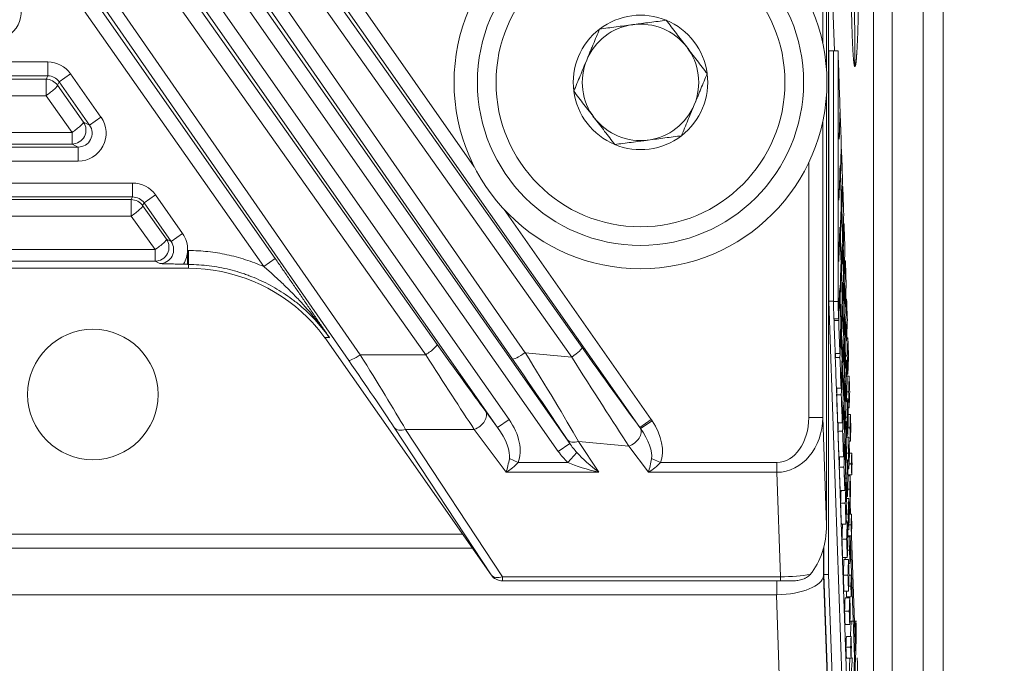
# Model space of a CAD drawing. Header units: millimetres. Extents: x 4 to 836, y 5 to 589.
# Tile 128 of 153: x 705 to 726, y 279 to 293. Entities that reach past the tile are written whole.
import ezdxf

# ---------------------------------------------------------------- set-up
doc = ezdxf.new("R2010")
doc.units = ezdxf.units.MM
doc.layers.add('1', color=7, linetype='Continuous', true_color=0xffffff)
doc.styles.add('ideas_simplex', font='simplex.shx')
doc.dimstyles.get("Standard").update_dxf_attribs({"dimtxt": 0.18, "dimasz": 0.18, "dimexe": 0.18, "dimexo": 0.0625, "dimgap": 0.09, "dimtad": 0, "dimtih": 1, "dimtoh": 1, "dimdec": 4, "dimzin": 0, "dimdsep": 46, "dimtxsty": 'Standard', "dimcen": 0.09, "dimadec": 0, "dimazin": 0, "dimtfac": 1, "dimtdec": 4, "dimtofl": 0, "dimtmove": 0, "dimatfit": 3, "dimfxl": 1, "dimtolj": 1, "dimtzin": 0, "dimarcsym": 0})

# ---------------------------------------------------------------- blocks, each defined once
blk = doc.blocks.new('_U3')
at = {"layer": '1', "color": 152, "lineweight": 13}
for p, q in [((707.442812, 308.75902), (787.573916, 308.75902)), ((726.830256, 256.097779), (787.573916, 256.097779))]:
    blk.add_line(p, q, dxfattribs=at)
at = {"layer": '1', "color": 27, "lineweight": 13}
blk.add_line((785.573916, 256.097779), (785.573916, 308.75902), dxfattribs=at)
at = {"layer": '1', "color": 87, "lineweight": 25}
for p, q in [((784.073916, 289.5309), (778.448916, 289.5309)), ((778.448916, 289.5309), (778.448916, 288.0309)), ((784.073916, 288.0309), (784.073916, 289.5309)), ((778.448916, 276.8259), (778.448916, 275.3259)), ((784.073916, 275.3259), (784.073916, 276.8259)), ((778.448916, 275.3259), (784.073916, 275.3259))]:
    blk.add_line(p, q, dxfattribs=at)
at = {"layer": '1', "color": 27, "lineweight": 18}
for points in [[(785.573916, 308.75902), (786.102897, 305.759022), (785.044935, 305.759018)], [(785.573916, 256.097779), (785.044935, 259.097777), (786.102897, 259.097781)]]:
    blk.add_solid(points, dxfattribs=at)
at = {"layer": '1', "color": 87, "linetype": 'Continuous', "lineweight": 25, "char_height": 3, "attachment_point": 7, "rotation": 90, "line_spacing_factor": 1.204819, "style": 'ideas_simplex'}
for s, insert in [('\\W1.2097;52,7', (776.607916, 276.7734)), ('\\W1.2097;2.07', (783.920416, 276.7734))]:
    blk.add_mtext(s, dxfattribs=dict(at, insert=insert))
blk = doc.blocks.new('_U7')
at = {"layer": '1', "color": 152, "lineweight": 13}
for p, q in [((727.832774, 357.09793), (811.109585, 357.09793)), ((708.853977, 241.643112), (811.109585, 241.643112))]:
    blk.add_line(p, q, dxfattribs=at)
at = {"layer": '1', "color": 27, "lineweight": 13}
blk.add_line((809.109585, 241.643112), (809.109585, 357.09793), dxfattribs=at)
at = {"layer": '1', "color": 87, "lineweight": 25}
for p, q in [((807.609585, 306.473021), (801.984585, 306.473021)), ((801.984585, 306.473021), (801.984585, 304.973021)), ((807.609585, 304.973021), (807.609585, 306.473021)), ((801.984585, 293.768021), (801.984585, 292.268021)), ((807.609585, 292.268021), (807.609585, 293.768021)), ((801.984585, 292.268021), (807.609585, 292.268021))]:
    blk.add_line(p, q, dxfattribs=at)
at = {"layer": '1', "color": 27, "lineweight": 18}
for points in [[(809.109585, 357.09793), (809.638566, 354.097932), (808.580604, 354.097928)], [(809.109585, 241.643112), (808.580604, 244.64311), (809.638566, 244.643114)]]:
    blk.add_solid(points, dxfattribs=at)
at = {"layer": '1', "color": 87, "linetype": 'Continuous', "lineweight": 25, "char_height": 3, "attachment_point": 7, "rotation": 90, "line_spacing_factor": 1.204819, "style": 'ideas_simplex'}
for s, insert in [('\\W1.1692;115,5', (800.143585, 292.230521)), ('\\W1.2097;4.55', (807.456085, 293.715521))]:
    blk.add_mtext(s, dxfattribs=dict(at, insert=insert))

msp = doc.modelspace()

# ---------------------------------------------------------------- linework, layer by layer
at = {"layer": '1', "color": 143, "linetype": 'Continuous', "lineweight": 13}
for p, q in [((724.168, 265.064), (724.168, 348.132)), ((724.601, 348.132), (724.601, 265.064))]:
    msp.add_line(p, q, dxfattribs=at)
at = {"layer": '1', "color": 252, "linetype": 'Continuous', "lineweight": 18}
for p, q in [((723.104, 347.847), (723.104, 268.213)), ((714.286, 281.898), (677.922, 281.898)), ((677.712, 281.598), (714.496, 281.598)), ((721.021, 280.598), (671.187, 280.598))]:
    msp.add_line(p, q, dxfattribs=at)
at = {"layer": '1', "color": 143, "linetype": 'Continuous', "lineweight": 18}
msp.add_line((723.504, 347.93), (723.504, 265.265), dxfattribs=at)
at = {"layer": '1', "color": 27, "linetype": 'Continuous', "lineweight": 18}
for p, q in [((722.095, 291.87), (722.095, 343.326)), ((722.095, 282.095), (722.095, 291.327)), ((708.387, 287.698), (708.387, 287.988)), ((708.407, 287.607), (683.801, 287.607)), ((708.387, 287.698), (708.301, 287.698)), ((708.387, 287.688), (708.387, 287.698)), ((714.897, 281.026), (711.331, 286.119)), ((715.146, 280.898), (715.143, 280.898)), ((721.109, 280.898), (715.146, 280.898)), ((721.346, 280.898), (721.109, 280.898))]:
    msp.add_line(p, q, dxfattribs=at)
at = {"layer": '1', "color": 27, "linetype": 'Continuous', "lineweight": 13}
for p, q in [((715.358, 285.659), (705.131, 300.422)), ((705.401, 300.559), (715.629, 285.796)), ((705.029, 300.351), (716.585, 283.847)), ((716.339, 283.675), (704.783, 300.179)), ((707.444, 299.917), (714.537, 289.787)), ((707.104, 299.679), (716.849, 285.908)), ((718.089, 284.191), (707.198, 299.745)), ((704.711, 299.461), (715.283, 284.363)), ((716.629, 285.702), (706.883, 299.472)), ((704.368, 299.221), (713.743, 285.974)), ((715.038, 284.191), (704.466, 299.289)), ((713.497, 285.75), (704.122, 298.996)), ((703.523, 298.116), (712.088, 285.75)), ((711.843, 285.63), (703.277, 297.996)), ((710.02, 287.644), (702.972, 297.71)), ((703.218, 297.882), (710.266, 287.816)), ((722.014, 294.755), (722.014, 292.441)), ((686.822, 292.038), (705.386, 292.038)), ((705.386, 291.738), (705.386, 292.038)), ((705.877, 291.782), (705.631, 291.61)), ((705.877, 291.782), (706.528, 290.852)), ((705.386, 291.738), (686.822, 291.738)), ((686.86, 291.665), (705.348, 291.665)), ((705.348, 291.665), (705.386, 291.738)), ((705.348, 291.313), (705.348, 291.665)), ((705.631, 291.61), (705.594, 291.537)), ((706.283, 290.68), (705.631, 291.61)), ((705.594, 291.537), (706.153, 290.747)), ((705.348, 291.313), (686.86, 291.313)), ((705.907, 290.523), (705.348, 291.313)), ((706.153, 290.747), (706.283, 290.68)), ((706.528, 290.852), (706.283, 290.68)), ((722.014, 290.755), (722.014, 284.406)), ((686.301, 290.523), (705.907, 290.523)), ((705.907, 290.275), (705.907, 290.523)), ((686.171, 290.208), (706.037, 290.208)), ((705.907, 290.275), (686.301, 290.275)), ((706.037, 290.208), (705.907, 290.275)), ((706.037, 289.908), (706.037, 290.208)), ((706.037, 289.908), (686.171, 289.908)), ((721.714, 284.406), (721.714, 289.876)), ((685.002, 289.438), (707.206, 289.438)), ((707.206, 289.438), (707.206, 289.138)), ((707.206, 289.138), (685.002, 289.138)), ((685.031, 289.081), (707.177, 289.081)), ((707.177, 289.081), (707.206, 289.138)), ((707.177, 288.729), (707.177, 289.081)), ((707.697, 289.182), (707.452, 289.01)), ((707.697, 289.182), (708.279, 288.352)), ((707.452, 289.01), (707.422, 288.953)), ((707.422, 288.953), (707.933, 288.232)), ((708.033, 288.18), (707.452, 289.01)), ((715.182, 288.866), (718.335, 284.363)), ((707.177, 288.729), (685.031, 288.729)), ((707.688, 288.008), (707.177, 288.729)), ((707.933, 288.232), (708.033, 288.18)), ((708.279, 288.352), (708.033, 288.18)), ((684.52, 288.008), (707.688, 288.008)), ((707.688, 287.76), (707.688, 288.008)), ((708.387, 287.988), (708.407, 287.988)), ((708.407, 287.688), (708.407, 287.988)), ((707.688, 287.76), (684.52, 287.76)), ((707.788, 287.708), (707.688, 287.76)), ((710.02, 287.644), (710.266, 287.816)), ((708.407, 287.688), (708.387, 287.688)), ((708.407, 287.607), (708.407, 287.688)), ((712.088, 285.75), (713.497, 285.75)), ((715.629, 285.796), (716.629, 285.702)), ((714.783, 284.534), (715.038, 284.191)), ((715.283, 284.363), (715.038, 284.191)), ((718.335, 284.363), (718.089, 284.191)), ((722.014, 284.406), (721.714, 284.406)), ((722.014, 284.406), (722.095, 282.095)), ((714.9, 281.026), (712.819, 284.19)), ((718.356, 284.333), (718.106, 284.167)), ((713.065, 284.15), (715.146, 280.986)), ((714.538, 284.15), (713.065, 284.15)), ((715.222, 283.228), (714.538, 284.15)), ((716.339, 283.675), (716.585, 283.847)), ((716.585, 283.847), (716.529, 283.932)), ((716.775, 283.892), (717.211, 283.228)), ((717.857, 283.79), (716.775, 283.892)), ((718.274, 283.228), (717.857, 283.79)), ((715.478, 283.44), (715.291, 283.521)), ((716.546, 283.44), (716.738, 283.654)), ((718.53, 283.44), (718.343, 283.521)), ((715.478, 283.44), (716.546, 283.44)), ((718.53, 283.44), (721.031, 283.44)), ((721.031, 283.228), (721.031, 283.44)), ((717.211, 283.228), (715.222, 283.228)), ((721.031, 283.228), (718.274, 283.228)), ((721.109, 280.986), (721.031, 283.228)), ((714.897, 281.026), (714.9, 281.026)), ((715.146, 280.898), (715.146, 280.986)), ((715.146, 280.986), (721.109, 280.986)), ((721.109, 280.986), (721.109, 280.898))]:
    msp.add_line(p, q, dxfattribs=at)
at = {"layer": '1', "color": 18, "linetype": 'Continuous', "lineweight": 18}
for p, q in [((722.139, 295.849), (722.139, 281.032)), ((722.264, 292.277), (722.139, 295.849)), ((722.583, 283.154), (722.582, 283.176)), ((722.611, 282.329), (722.602, 282.584)), ((722.707, 279.589), (722.628, 281.864)), ((722.04, 281.634), (722.04, 281.032)), ((722.04, 281.032), (722.139, 281.032)), ((722.04, 281.032), (722.58, 265.532)), ((722.139, 281.032), (722.68, 265.532))]:
    msp.add_line(p, q, dxfattribs=at)
at = {"layer": '1', "color": 7, "linetype": 'Continuous', "lineweight": 18}
for p, q in [((722.242, 292.278), (722.142, 292.278)), ((722.142, 292.278), (722.142, 286.904)), ((722.242, 292.271), (722.242, 292.278)), ((722.242, 292.278), (722.242, 286.904)), ((722.142, 286.904), (722.747, 269.578)), ((722.242, 286.904), (722.142, 286.904)), ((722.242, 286.904), (722.242, 286.897)), ((722.255, 286.524), (722.256, 286.492)), ((722.281, 285.779), (722.284, 285.693)), ((722.307, 285.034), (722.847, 269.578)), ((722.56, 283.154), (722.56, 283.176)), ((722.589, 282.329), (722.58, 282.584)), ((722.696, 279.27), (722.605, 281.864))]:
    msp.add_line(p, q, dxfattribs=at)
at = {"layer": '1', "color": 163, "linetype": 'Continuous', "lineweight": 18}
for p, q in [((722.342, 292.277), (722.242, 292.277)), ((722.388, 290.959), (722.386, 290.959)), ((722.416, 290.161), (722.41, 290.161)), ((722.388, 289.76), (722.385, 289.76)), ((722.392, 289.65), (722.391, 289.65)), ((722.396, 289.588), (722.394, 289.588)), ((722.444, 289.363), (722.434, 289.363)), ((722.415, 288.935), (722.408, 288.935)), ((722.419, 288.93), (722.415, 288.93)), ((722.425, 288.816), (722.419, 288.816)), ((722.383, 288.449), (722.381, 288.449)), ((722.472, 288.565), (722.458, 288.565)), ((722.388, 288.338), (722.387, 288.338)), ((722.392, 288.277), (722.389, 288.277)), ((722.446, 288.211), (722.435, 288.211)), ((722.442, 288.109), (722.432, 288.109)), ((722.454, 288.043), (722.444, 288.043)), ((722.5, 287.767), (722.483, 287.767)), ((722.41, 287.623), (722.404, 287.623)), ((722.415, 287.619), (722.41, 287.619)), ((722.42, 287.504), (722.414, 287.504)), ((722.473, 287.492), (722.462, 287.492)), ((722.379, 287.137), (722.376, 287.137)), ((722.469, 287.283), (722.455, 287.283)), ((722.483, 287.271), (722.469, 287.271)), ((722.383, 287.026), (722.383, 287.026)), ((722.387, 286.965), (722.385, 286.965)), ((722.442, 286.899), (722.431, 286.899)), ((722.527, 286.944), (722.506, 286.944)), ((722.342, 286.891), (722.242, 286.891)), ((722.437, 286.797), (722.427, 286.797)), ((722.449, 286.732), (722.439, 286.732)), ((722.5, 286.773), (722.486, 286.773)), ((722.355, 286.524), (722.255, 286.524)), ((722.356, 286.49), (722.256, 286.49)), ((722.511, 286.498), (722.48, 286.498)), ((722.406, 286.311), (722.4, 286.311)), ((722.41, 286.307), (722.406, 286.307)), ((722.495, 286.458), (722.478, 286.458)), ((722.416, 286.192), (722.41, 286.192)), ((722.469, 286.18), (722.458, 286.18)), ((722.554, 286.118), (722.529, 286.118)), ((722.464, 285.971), (722.45, 285.971)), ((722.478, 285.959), (722.464, 285.959)), ((722.527, 286.053), (722.51, 286.053)), ((722.381, 285.779), (722.281, 285.779)), ((722.384, 285.692), (722.284, 285.692)), ((722.522, 285.632), (722.501, 285.632)), ((722.54, 285.726), (722.505, 285.726)), ((722.433, 285.485), (722.423, 285.485)), ((722.437, 285.587), (722.426, 285.587)), ((722.445, 285.42), (722.435, 285.42)), ((722.495, 285.461), (722.482, 285.461)), ((722.554, 285.334), (722.533, 285.334)), ((722.581, 285.292), (722.534, 285.292)), ((722.407, 285.034), (722.307, 285.034)), ((722.491, 285.146), (722.474, 285.146)), ((722.507, 285.187), (722.475, 285.187)), ((722.412, 284.894), (722.312, 284.894)), ((722.464, 284.868), (722.453, 284.868)), ((722.549, 284.806), (722.525, 284.806)), ((722.569, 284.953), (722.53, 284.953)), ((722.46, 284.66), (722.446, 284.66)), ((722.474, 284.647), (722.46, 284.647)), ((722.522, 284.741), (722.505, 284.741)), ((722.581, 284.615), (722.556, 284.615)), ((722.536, 284.414), (722.5, 284.414)), ((722.608, 284.466), (722.561, 284.466)), ((722.433, 284.29), (722.333, 284.29)), ((722.518, 284.32), (722.497, 284.32)), ((722.598, 284.181), (722.555, 284.181)), ((722.44, 284.108), (722.34, 284.108)), ((722.491, 284.149), (722.477, 284.149)), ((722.549, 284.022), (722.528, 284.022)), ((722.576, 283.98), (722.53, 283.98)), ((722.487, 283.834), (722.469, 283.834)), ((722.502, 283.875), (722.471, 283.875)), ((722.608, 283.895), (722.579, 283.895)), ((722.46, 283.557), (722.36, 283.557)), ((722.565, 283.642), (722.525, 283.642)), ((722.635, 283.64), (722.588, 283.64)), ((722.469, 283.335), (722.369, 283.335)), ((722.518, 283.43), (722.501, 283.43)), ((722.545, 283.494), (722.52, 283.494)), ((722.627, 283.408), (722.58, 283.408)), ((722.531, 283.102), (722.496, 283.102)), ((722.576, 283.303), (722.552, 283.303)), ((722.635, 283.176), (722.556, 283.176)), ((722.603, 283.154), (722.557, 283.154)), ((722.513, 283.008), (722.493, 283.008)), ((722.487, 282.837), (722.387, 282.837)), ((722.545, 282.71), (722.524, 282.71)), ((722.593, 282.869), (722.55, 282.869)), ((722.498, 282.563), (722.398, 282.563)), ((722.572, 282.668), (722.525, 282.668)), ((722.603, 282.584), (722.575, 282.584)), ((722.56, 282.33), (722.521, 282.33)), ((722.63, 282.329), (722.584, 282.329)), ((722.513, 282.118), (722.414, 282.118)), ((722.54, 282.183), (722.516, 282.183)), ((722.622, 282.097), (722.576, 282.097)), ((722.572, 281.991), (722.547, 281.991)), ((722.63, 281.864), (722.552, 281.864)), ((722.599, 281.843), (722.552, 281.843)), ((722.527, 281.791), (722.427, 281.791)), ((722.589, 281.557), (722.546, 281.557)), ((722.54, 281.399), (722.441, 281.399)), ((722.567, 281.357), (722.467, 281.357)), ((722.599, 281.272), (722.57, 281.272)), ((722.556, 281.018), (722.456, 281.018)), ((722.626, 281.017), (722.579, 281.017)), ((722.618, 280.785), (722.571, 280.785)), ((722.567, 280.679), (722.467, 280.679)), ((722.594, 280.531), (722.494, 280.531)), ((722.626, 280.553), (722.526, 280.553)), ((722.584, 280.246), (722.484, 280.246)), ((722.594, 279.96), (722.494, 279.96)), ((722.621, 279.705), (722.521, 279.705)), ((722.613, 279.473), (722.513, 279.473)), ((722.621, 279.241), (722.521, 279.241))]:
    msp.add_line(p, q, dxfattribs=at)
at = {"layer": '1', "color": 252, "linetype": 'Continuous', "lineweight": 13}
for p, q in [((722.031, 281.6), (722.031, 281.012)), ((722.031, 281.012), (722.571, 265.526)), ((721.031, 280.598), (721.031, 280.898)), ((721.572, 264.819), (721.021, 280.598))]:
    msp.add_line(p, q, dxfattribs=at)
at = {"layer": '1', "color": 5, "linetype": 'Continuous', "lineweight": 18}
msp.add_line((722.737, 280.031), (722.612, 280.031), dxfattribs=at)
at = {"layer": '1', "color": 9, "linetype": 'Continuous', "lineweight": 18}
for radius in [4, 3.5]:
    msp.add_circle((718.104, 291.598), radius, dxfattribs=at)
at = {"layer": '1', "color": 9, "linetype": 'Continuous', "lineweight": 13}
msp.add_circle((718.104, 291.598), 3.1, dxfattribs=at)
at = {"layer": '1', "color": 252, "linetype": 'Continuous', "lineweight": 13}
msp.add_circle((706.354, 284.898), 1.4, dxfattribs=at)
at = {"layer": '1', "color": 9, "linetype": 'Continuous', "lineweight": 18}
for radius, start, end in [(1.443, 67.4773, 127.4773), (1.25, 97.4773, 157.4773), (1.25, 37.4773, 97.4773), (1.443, 7.4773, 67.4773), (1.443, 127.4773, 187.4773), (1.25, 337.4773, 37.4773), (1.25, 157.4773, 217.4773), (1.443, 307.4773, 7.4773), (1.443, 187.4773, 247.4773), (1.25, 277.4773, 337.4773), (1.25, 217.4773, 277.4773), (1.443, 247.4773, 307.4773)]:
    msp.add_arc((718.104, 291.598), radius, start, end, dxfattribs=at)
at = {"layer": '1', "color": 27, "linetype": 'Continuous', "lineweight": 13}
for centre, major_axis, ratio, start_param, end_param in [((704.215, 293.109), (0.534, -0.278), 0.997152, 5.193523, 7.372847), ((705.385, 291.437), (0.277, 0.533), 0.999226, 5.803537, 6.762834), ((705.348, 291.366), (-0.266, 0.139), 0.999226, 4.232741, 5.192037), ((705.385, 291.437), (-0.139, -0.267), 0.997682, 2.661944, 3.621241), ((705.348, 291.366), (0.245, 0.173), 0.14246, 4.611906, 6.247919), ((705.907, 290.575), (0.139, 0.266), 0.997152, 3.622727, 5.802051), ((705.907, 290.575), (0.245, 0.173), 0.14246, 4.611906, 6.247919), ((706.036, 290.509), (0.534, -0.278), 0.997152, 5.193523, 7.372847), ((706.036, 290.509), (-0.268, 0.14), 0.991514, 2.051931, 4.231255), ((707.206, 288.837), (0.277, 0.533), 0.999226, 5.803537, 6.762834), ((707.177, 288.781), (-0.266, 0.139), 0.999226, 4.232741, 5.192037), ((707.206, 288.837), (-0.139, -0.267), 0.997682, 2.661944, 3.621241), ((707.177, 288.781), (0.245, 0.173), 0.14246, 4.611906, 6.247919), ((707.688, 288.06), (0.139, 0.266), 0.997152, 3.622727, 5.802051), ((707.688, 288.06), (0.245, 0.173), 0.14246, 4.611906, 6.247919), ((707.786, 288.009), (-0.268, 0.14), 0.991514, 2.051931, 4.231255), ((707.786, 288.009), (0.534, -0.278), 0.997152, 0.446228, 1.089662), ((707.786, 288.009), (0.534, -0.278), 0.997152, 6.220452, 6.729413), ((713.497, 285.802), (-0.245, -0.173), 0.14246, 1.470313, 3.106326), ((713.528, 286.443), (-1.892, 2.699), 0.028594, 1.725286, 2.336151), ((716.604, 285.736), (-0.245, -0.173), 0.14241, 1.570978, 3.106326), ((716.753, 286.21), (-2.045, 2.904), 0.026719, 1.656038, 2.320352), ((712.088, 285.802), (-0.247, -0.171), 0.14345, 0.035272, 1.471755), ((711.647, 286.271), (-1.892, 3), 0.027453, 3.909674, 4.520539), ((713.282, 286.271), (-1.892, 3), 0.027453, 1.728012, 2.338877), ((715.604, 285.831), (-0.247, -0.171), 0.142401, 0.035266, 1.572409), ((715.017, 285.984), (-2.026, 2.902), 0.026683, 3.908775, 4.581668), ((715.263, 286.156), (-1.998, 3.201), 0.031993, 3.906976, 4.579869), ((716.507, 286.038), (-2.016, 3.203), 0.020276, 1.663291, 2.336184), ((711.401, 286.099), (-1.892, 2.699), 0.028594, 3.906947, 4.517813), ((714.538, 284.362), (-0.241, -0.179), 0.626002, 1.135524, 3.096824), ((714.776, 284.04), (0.572, -0.769), 0.626002, 0.350125, 1.526028), ((721.014, 284.43), (-0.042, 1.202), 0.831726, 3.116912, 4.663029), ((721.014, 284.43), (0.035, -0.99), 0.706891, 6.258505, 7.804621), ((713.065, 284.362), (-0.251, -0.165), 0.641183, 0.045494, 1.171786), ((714.776, 284.04), (-0.46, 0.619), 0.389276, 3.491718, 4.667621), ((717.857, 284.002), (-0.241, -0.179), 0.626002, 1.135524, 3.058909), ((717.828, 284.04), (-0.46, 0.619), 0.389276, 3.491718, 4.629705), ((717.828, 284.04), (-0.572, 0.769), 0.626002, 3.491718, 4.629705), ((716.775, 284.104), (-0.251, -0.165), 0.641183, 0.045494, 1.171786), ((716.817, 284.04), (-0.408, 0.621), 0.403543, 1.61629, 1.957184), ((715.222, 283.44), (-0.083, -0.388), 0.13042, 1.021143, 1.806541), ((716.817, 284.04), (0.514, -0.782), 0.641183, 4.757883, 5.098777), ((717.211, 283.44), (-0.66, 0.541), 0.194741, 0.943534, 1.728932), ((718.274, 283.44), (-0.083, -0.388), 0.13042, 1.021143, 1.806541), ((715.222, 283.44), (-0.346, -0.265), 0.403982, 1.270635, 2.056033), ((717.211, 283.44), (-0.939, 0.223), 0.214071, 0.836079, 1.621477), ((718.274, 283.44), (-0.346, -0.265), 0.403982, 1.270635, 2.056033), ((715.146, 281.198), (-0.251, -0.165), 0.641183, 0.045494, 1.171786), ((721.127, 281.198), (-1, -0.009), 0.211935, 1.551541, 2.238962)]:
    msp.add_ellipse(centre, major_axis=major_axis, ratio=ratio, start_param=start_param, end_param=end_param, dxfattribs=at)
at = {"layer": '1', "color": 27, "linetype": 'Continuous', "lineweight": 18}
for centre, major_axis, ratio, start_param, end_param in [((721.094, 282.13), (0.049, -1.414), 0.706891, 0.662741, 1.521436), ((715.143, 281.198), (-0.3, 0), 0.999093, 0.610439, 1.570796), ((715.146, 281.198), (0, 0.3), 0.999093, 2.181235, 3.141593)]:
    msp.add_ellipse(centre, major_axis=major_axis, ratio=ratio, start_param=start_param, end_param=end_param, dxfattribs=at)
at = {"layer": '1', "color": 252, "linetype": 'Continuous', "lineweight": 18}
for centre, major_axis, ratio, start_param, end_param in [((721.031, 281.012), (-1, -0.017), 0.414035, 1.563569, 3.099459), ((720.996, 282.012), (0.049, -1.414), 0.706891, 6.258505, 6.268732)]:
    msp.add_ellipse(centre, major_axis=major_axis, ratio=ratio, start_param=start_param, end_param=end_param, dxfattribs=at)
at = {"layer": '1', "color": 7, "linetype": 'Continuous', "lineweight": 18}
for points, degree, knots in [([(722.7, 291.938), (722.7, 291.939), (722.699, 291.94), (722.696, 291.945), (722.691, 291.961), (722.681, 292.026), (722.669, 292.145), (722.659, 292.315), (722.651, 292.484), (722.645, 292.641), (722.64, 292.799), (722.635, 292.96), (722.63, 293.197), (722.626, 293.405), (722.624, 293.629), (722.621, 293.838), (722.62, 294.032), (722.62, 294.217), (722.62, 294.252), (722.62, 294.27), (722.621, 294.27), (722.622, 294.269), (722.624, 294.268), (722.625, 294.267), (722.626, 294.267)], 5, [0, 0, 0, 0, 0, 0, 0.052025, 0.10405, 0.156075, 0.2081, 0.260125, 0.31215, 0.364176, 0.416201, 0.468226, 0.520251, 0.572276, 0.624301, 0.676326, 0.728351, 0.780376, 0.832401, 0.884426, 0.936451, 0.988476, 1, 1, 1, 1, 1, 1]), ([(722.628, 294.265), (722.629, 294.264), (722.631, 294.261), (722.637, 294.254), (722.649, 294.234), (722.664, 294.171), (722.677, 294.077), (722.684, 294.002), (722.688, 293.899), (722.689, 293.851), (722.693, 293.71), (722.696, 293.435), (722.699, 292.997), (722.7, 292.573), (722.701, 292.243), (722.701, 292.036), (722.701, 291.991), (722.701, 291.957), (722.701, 291.937), (722.701, 291.937), (722.701, 291.937), (722.701, 291.937), (722.701, 291.937), (722.7, 291.937), (722.7, 291.938)], 5, [0, 0, 0, 0, 0, 0, 0.025643, 0.076925, 0.128207, 0.179489, 0.230771, 0.282053, 0.333335, 0.384617, 0.435899, 0.487181, 0.538463, 0.589744, 0.641026, 0.692308, 0.74359, 0.794872, 0.846154, 0.897436, 0.948718, 1, 1, 1, 1, 1, 1]), ([(722.79, 294.266), (722.79, 294.265), (722.79, 294.261), (722.79, 294.25), (722.79, 294.224), (722.79, 294.187), (722.789, 293.987), (722.787, 293.715), (722.783, 293.409), (722.778, 293.118), (722.773, 292.889), (722.767, 292.689), (722.76, 292.507), (722.752, 292.339), (722.74, 292.142), (722.73, 292.03), (722.722, 291.977), (722.716, 291.953), (722.713, 291.945), (722.712, 291.941), (722.711, 291.94), (722.71, 291.939), (722.71, 291.939)], 6, [0, 0, 0, 0, 0, 0, 0, 0.060444, 0.120888, 0.181332, 0.241776, 0.30222, 0.362665, 0.423109, 0.483553, 0.543997, 0.604441, 0.664885, 0.725329, 0.785773, 0.846217, 0.906661, 0.967105, 1, 1, 1, 1, 1, 1, 1])]:
    msp.add_open_spline(points, degree=degree, knots=knots, dxfattribs=at)
at = {"layer": '1', "color": 9, "linetype": 'Continuous', "lineweight": 18}
for points, knots in [([(717.226, 292.743), (717.343, 292.759), (717.46, 292.774), (717.639, 292.798), (717.698, 292.805), (717.819, 292.821), (717.879, 292.829), (717.97, 292.841), (718.001, 292.845), (718.062, 292.853), (718.092, 292.857), (718.183, 292.869), (718.243, 292.877), (718.422, 292.9), (718.54, 292.916), (718.657, 292.931)], [0, 0, 0, 0, 0.25, 0.25, 0.375, 0.375, 0.5, 0.5, 0.5625, 0.5625, 0.625, 0.625, 0.75, 0.75, 1, 1, 1, 1]), ([(718.657, 292.931), (718.729, 292.838), (718.801, 292.743), (718.91, 292.601), (718.947, 292.553), (719.021, 292.457), (719.058, 292.408), (719.114, 292.335), (719.133, 292.311), (719.17, 292.262), (719.189, 292.238), (719.244, 292.165), (719.281, 292.117), (719.391, 291.974), (719.463, 291.879), (719.535, 291.786)], [0, 0, 0, 0, 0.25, 0.25, 0.375, 0.375, 0.5, 0.5, 0.5625, 0.5625, 0.625, 0.625, 0.75, 0.75, 1, 1, 1, 1]), ([(716.673, 291.41), (716.695, 291.464), (716.718, 291.519), (716.764, 291.63), (716.787, 291.685), (716.833, 291.797), (716.856, 291.852), (716.903, 291.964), (716.926, 292.021), (716.973, 292.133), (716.996, 292.19), (717.031, 292.275), (717.043, 292.303), (717.067, 292.359), (717.078, 292.387), (717.136, 292.526), (717.181, 292.636), (717.226, 292.743)], [0, 0, 0, 0, 0.125, 0.125, 0.25, 0.25, 0.375, 0.375, 0.5, 0.5, 0.625, 0.625, 0.6875, 0.6875, 0.75, 0.75, 1, 1, 1, 1]), ([(718.982, 290.452), (719.005, 290.507), (719.027, 290.561), (719.073, 290.672), (719.096, 290.728), (719.142, 290.839), (719.166, 290.895), (719.212, 291.007), (719.235, 291.063), (719.282, 291.176), (719.306, 291.232), (719.341, 291.317), (719.353, 291.345), (719.376, 291.402), (719.387, 291.43), (719.445, 291.569), (719.49, 291.678), (719.535, 291.786)], [0, 0, 0, 0, 0.125, 0.125, 0.25, 0.25, 0.375, 0.375, 0.5, 0.5, 0.625, 0.625, 0.6875, 0.6875, 0.75, 0.75, 1, 1, 1, 1]), ([(717.551, 290.265), (717.479, 290.358), (717.407, 290.452), (717.298, 290.595), (717.261, 290.643), (717.187, 290.739), (717.15, 290.788), (717.094, 290.861), (717.075, 290.885), (717.038, 290.934), (717.019, 290.958), (716.964, 291.031), (716.927, 291.079), (716.817, 291.222), (716.745, 291.316), (716.673, 291.41)], [0, 0, 0, 0, 0.25, 0.25, 0.375, 0.375, 0.5, 0.5, 0.5625, 0.5625, 0.625, 0.625, 0.75, 0.75, 1, 1, 1, 1]), ([(718.982, 290.452), (718.865, 290.437), (718.748, 290.422), (718.569, 290.398), (718.51, 290.39), (718.389, 290.375), (718.329, 290.367), (718.238, 290.355), (718.207, 290.351), (718.146, 290.343), (718.116, 290.339), (718.025, 290.327), (717.965, 290.319), (717.786, 290.295), (717.668, 290.28), (717.551, 290.265)], [0, 0, 0, 0, 0.25, 0.25, 0.375, 0.375, 0.5, 0.5, 0.5625, 0.5625, 0.625, 0.625, 0.75, 0.75, 1, 1, 1, 1])]:
    msp.add_open_spline(points, degree=3, knots=knots, dxfattribs=at)
at = {"layer": '1', "color": 163, "linetype": 'Continuous', "lineweight": 18}
for points in [[(722.242, 292.277), (722.242, 290.482), (722.242, 288.687), (722.242, 286.891)], [(722.387, 290.994), (722.372, 291.422), (722.357, 291.85), (722.342, 292.277)], [(722.342, 292.277), (722.342, 290.482), (722.342, 288.687), (722.342, 286.891)], [(722.367, 290.413), (722.373, 290.607), (722.38, 290.801), (722.387, 290.994)], [(722.388, 290.959), (722.381, 290.766), (722.375, 290.572), (722.368, 290.379)], [(722.413, 290.249), (722.405, 290.486), (722.396, 290.723), (722.388, 290.959)], [(722.368, 290.379), (722.367, 290.39), (722.367, 290.402), (722.367, 290.413)], [(722.392, 289.65), (722.399, 289.849), (722.406, 290.049), (722.413, 290.249)], [(722.416, 290.161), (722.409, 289.97), (722.403, 289.779), (722.396, 289.588)], [(722.439, 289.504), (722.431, 289.723), (722.424, 289.942), (722.416, 290.161)], [(722.362, 289.102), (722.37, 289.336), (722.379, 289.57), (722.387, 289.804)], [(722.388, 289.76), (722.38, 289.529), (722.371, 289.298), (722.363, 289.067)], [(722.387, 289.804), (722.389, 289.752), (722.39, 289.701), (722.392, 289.65)], [(722.412, 289.049), (722.404, 289.286), (722.396, 289.523), (722.388, 289.76)], [(722.396, 289.588), (722.404, 289.369), (722.411, 289.15), (722.419, 288.93)], [(722.444, 289.363), (722.438, 289.181), (722.431, 288.998), (722.425, 288.816)], [(722.465, 288.759), (722.458, 288.961), (722.451, 289.162), (722.444, 289.363)], [(722.363, 289.067), (722.363, 289.079), (722.363, 289.09), (722.362, 289.102)], [(722.388, 288.338), (722.396, 288.575), (722.404, 288.812), (722.412, 289.049)], [(722.415, 288.935), (722.407, 288.715), (722.399, 288.496), (722.392, 288.277)], [(722.438, 288.277), (722.43, 288.496), (722.422, 288.715), (722.415, 288.935)], [(722.446, 288.211), (722.452, 288.394), (722.459, 288.576), (722.465, 288.759)], [(722.358, 287.79), (722.366, 288.024), (722.374, 288.258), (722.382, 288.492)], [(722.383, 288.449), (722.375, 288.218), (722.367, 287.986), (722.359, 287.755)], [(722.382, 288.492), (722.384, 288.441), (722.386, 288.389), (722.388, 288.338)], [(722.408, 287.737), (722.4, 287.974), (722.391, 288.212), (722.383, 288.449)], [(722.472, 288.565), (722.466, 288.391), (722.46, 288.217), (722.454, 288.043)], [(722.491, 288.014), (722.485, 288.198), (722.478, 288.381), (722.472, 288.565)], [(722.392, 288.277), (722.399, 288.057), (722.407, 287.838), (722.415, 287.619)], [(722.415, 287.619), (722.422, 287.838), (722.43, 288.057), (722.438, 288.277)], [(722.463, 287.504), (722.456, 287.706), (722.449, 287.907), (722.442, 288.109)], [(722.454, 288.043), (722.46, 287.86), (722.467, 287.676), (722.473, 287.492)], [(722.473, 287.492), (722.479, 287.666), (722.485, 287.84), (722.491, 288.014)], [(722.359, 287.755), (722.359, 287.767), (722.358, 287.778), (722.358, 287.79)], [(722.5, 287.767), (722.494, 287.602), (722.488, 287.436), (722.483, 287.271)], [(722.517, 287.269), (722.511, 287.435), (722.506, 287.601), (722.5, 287.767)], [(722.383, 287.026), (722.391, 287.263), (722.4, 287.5), (722.408, 287.737)], [(722.41, 287.623), (722.402, 287.404), (722.395, 287.184), (722.387, 286.965)], [(722.433, 286.965), (722.425, 287.184), (722.418, 287.404), (722.41, 287.623)], [(722.442, 286.899), (722.449, 287.101), (722.456, 287.302), (722.463, 287.504)], [(722.355, 286.524), (722.363, 286.743), (722.37, 286.962), (722.378, 287.18)], [(722.379, 287.137), (722.371, 286.921), (722.364, 286.706), (722.356, 286.49)], [(722.378, 287.18), (722.38, 287.129), (722.381, 287.077), (722.383, 287.026)], [(722.404, 286.426), (722.395, 286.663), (722.387, 286.9), (722.379, 287.137)], [(722.469, 287.283), (722.462, 287.099), (722.456, 286.916), (722.449, 286.732)], [(722.488, 286.732), (722.481, 286.916), (722.475, 287.099), (722.469, 287.283)], [(722.483, 287.271), (722.488, 287.105), (722.494, 286.939), (722.5, 286.773)], [(722.5, 286.773), (722.506, 286.938), (722.511, 287.104), (722.517, 287.269)], [(722.387, 286.965), (722.395, 286.745), (722.402, 286.526), (722.41, 286.307)], [(722.41, 286.307), (722.418, 286.526), (722.425, 286.745), (722.433, 286.965)], [(722.527, 286.944), (722.522, 286.795), (722.517, 286.647), (722.511, 286.498)], [(722.542, 286.498), (722.537, 286.647), (722.532, 286.795), (722.527, 286.944)], [(722.242, 286.891), (722.246, 286.769), (722.251, 286.647), (722.255, 286.524)], [(722.342, 286.891), (722.346, 286.769), (722.351, 286.647), (722.355, 286.524)], [(722.437, 286.797), (722.43, 286.596), (722.423, 286.394), (722.416, 286.192)], [(722.458, 286.192), (722.451, 286.394), (722.444, 286.596), (722.437, 286.797)], [(722.449, 286.732), (722.456, 286.548), (722.462, 286.364), (722.469, 286.18)], [(722.469, 286.18), (722.475, 286.364), (722.481, 286.548), (722.488, 286.732)], [(722.257, 286.524), (722.257, 286.513), (722.257, 286.501), (722.256, 286.49)], [(722.256, 286.49), (722.264, 286.253), (722.273, 286.016), (722.281, 285.779)], [(722.356, 286.49), (722.364, 286.253), (722.373, 286.016), (722.381, 285.779)], [(722.511, 286.498), (722.517, 286.35), (722.522, 286.202), (722.527, 286.053)], [(722.527, 286.053), (722.532, 286.202), (722.537, 286.35), (722.542, 286.498)], [(722.381, 285.779), (722.388, 285.995), (722.396, 286.21), (722.404, 286.426)], [(722.406, 286.311), (722.398, 286.105), (722.391, 285.898), (722.384, 285.692)], [(722.429, 285.653), (722.421, 285.873), (722.413, 286.092), (722.406, 286.311)], [(722.495, 286.458), (722.49, 286.291), (722.484, 286.125), (722.478, 285.959)], [(722.513, 285.959), (722.507, 286.125), (722.501, 286.291), (722.495, 286.458)], [(722.416, 286.192), (722.423, 285.991), (722.43, 285.789), (722.437, 285.587)], [(722.437, 285.587), (722.444, 285.789), (722.451, 285.991), (722.458, 286.192)], [(722.554, 286.118), (722.549, 285.987), (722.545, 285.856), (722.54, 285.726)], [(722.568, 285.726), (722.563, 285.856), (722.558, 285.987), (722.554, 286.118)], [(722.464, 285.971), (722.458, 285.788), (722.451, 285.604), (722.445, 285.42)], [(722.483, 285.42), (722.477, 285.604), (722.47, 285.788), (722.464, 285.971)], [(722.478, 285.959), (722.484, 285.793), (722.49, 285.627), (722.495, 285.461)], [(722.495, 285.461), (722.501, 285.627), (722.507, 285.793), (722.513, 285.959)], [(722.287, 285.779), (722.286, 285.75), (722.285, 285.721), (722.284, 285.692)], [(722.284, 285.692), (722.292, 285.473), (722.299, 285.253), (722.307, 285.034)], [(722.384, 285.692), (722.392, 285.473), (722.399, 285.253), (722.407, 285.034)], [(722.407, 285.034), (722.414, 285.241), (722.421, 285.447), (722.429, 285.653)], [(722.522, 285.632), (722.517, 285.483), (722.512, 285.335), (722.507, 285.187)], [(722.538, 285.187), (722.533, 285.335), (722.528, 285.483), (722.522, 285.632)], [(722.54, 285.726), (722.545, 285.595), (722.549, 285.465), (722.554, 285.334)], [(722.554, 285.334), (722.558, 285.465), (722.563, 285.595), (722.568, 285.726)], [(722.433, 285.485), (722.426, 285.288), (722.419, 285.091), (722.412, 284.894)], [(722.445, 285.42), (722.451, 285.236), (722.458, 285.052), (722.464, 284.868)], [(722.464, 284.868), (722.47, 285.052), (722.477, 285.236), (722.483, 285.42)], [(722.581, 285.292), (722.577, 285.179), (722.573, 285.066), (722.569, 284.953)], [(722.593, 284.953), (722.589, 285.066), (722.585, 285.179), (722.581, 285.292)], [(722.317, 285.034), (722.315, 284.988), (722.314, 284.941), (722.312, 284.894)], [(722.491, 285.146), (722.485, 284.98), (722.479, 284.813), (722.474, 284.647)], [(722.508, 284.647), (722.503, 284.813), (722.497, 284.98), (722.491, 285.146)], [(722.507, 285.187), (722.512, 285.038), (722.517, 284.89), (722.522, 284.741)], [(722.522, 284.741), (722.528, 284.89), (722.533, 285.038), (722.538, 285.187)], [(722.312, 284.894), (722.319, 284.692), (722.326, 284.491), (722.333, 284.29)], [(722.412, 284.894), (722.419, 284.692), (722.426, 284.491), (722.433, 284.29)], [(722.433, 284.29), (722.44, 284.486), (722.447, 284.683), (722.454, 284.88)], [(722.549, 284.806), (722.545, 284.675), (722.54, 284.545), (722.536, 284.414)], [(722.563, 284.414), (722.559, 284.545), (722.554, 284.675), (722.549, 284.806)], [(722.569, 284.953), (722.573, 284.84), (722.577, 284.728), (722.581, 284.615)], [(722.581, 284.615), (722.585, 284.728), (722.589, 284.84), (722.593, 284.953)], [(722.46, 284.66), (722.453, 284.476), (722.447, 284.292), (722.44, 284.108)], [(722.479, 284.108), (722.472, 284.292), (722.466, 284.476), (722.46, 284.66)], [(722.474, 284.647), (722.479, 284.481), (722.485, 284.315), (722.491, 284.149)], [(722.491, 284.149), (722.497, 284.315), (722.503, 284.481), (722.508, 284.647)], [(722.536, 284.414), (722.54, 284.283), (722.545, 284.153), (722.549, 284.022)], [(722.549, 284.022), (722.554, 284.153), (722.559, 284.283), (722.563, 284.414)], [(722.608, 284.466), (722.604, 284.371), (722.601, 284.276), (722.598, 284.181)], [(722.618, 284.181), (722.614, 284.276), (722.611, 284.371), (722.608, 284.466)], [(722.347, 284.29), (722.345, 284.229), (722.342, 284.168), (722.34, 284.108)], [(722.518, 284.32), (722.513, 284.172), (722.508, 284.023), (722.502, 283.875)], [(722.533, 283.875), (722.528, 284.023), (722.523, 284.172), (722.518, 284.32)], [(722.598, 284.181), (722.601, 284.086), (722.604, 283.991), (722.608, 283.895)], [(722.608, 283.895), (722.611, 283.991), (722.614, 284.086), (722.618, 284.181)], [(722.34, 284.108), (722.347, 283.924), (722.353, 283.74), (722.36, 283.557)], [(722.44, 284.108), (722.447, 283.924), (722.453, 283.74), (722.46, 283.557)], [(722.46, 283.557), (722.466, 283.74), (722.472, 283.924), (722.479, 284.108)], [(722.576, 283.98), (722.572, 283.867), (722.568, 283.754), (722.565, 283.642)], [(722.588, 283.642), (722.584, 283.754), (722.58, 283.867), (722.576, 283.98)], [(722.487, 283.834), (722.481, 283.668), (722.475, 283.502), (722.469, 283.335)], [(722.504, 283.335), (722.498, 283.502), (722.492, 283.668), (722.487, 283.834)], [(722.502, 283.875), (722.508, 283.726), (722.513, 283.578), (722.518, 283.43)], [(722.518, 283.43), (722.523, 283.578), (722.528, 283.726), (722.533, 283.875)], [(722.377, 283.557), (722.374, 283.483), (722.372, 283.409), (722.369, 283.335)], [(722.565, 283.642), (722.568, 283.529), (722.572, 283.416), (722.576, 283.303)], [(722.576, 283.303), (722.58, 283.416), (722.584, 283.529), (722.588, 283.642)], [(722.635, 283.64), (722.632, 283.563), (722.629, 283.486), (722.627, 283.408)], [(722.643, 283.408), (722.64, 283.486), (722.637, 283.563), (722.635, 283.64)], [(722.369, 283.335), (722.375, 283.169), (722.381, 283.003), (722.387, 282.837)], [(722.469, 283.335), (722.475, 283.169), (722.481, 283.003), (722.487, 282.837)], [(722.487, 282.837), (722.492, 283.003), (722.498, 283.169), (722.504, 283.335)], [(722.545, 283.494), (722.54, 283.364), (722.536, 283.233), (722.531, 283.102)], [(722.559, 283.102), (722.554, 283.233), (722.549, 283.364), (722.545, 283.494)], [(722.627, 283.408), (722.629, 283.331), (722.632, 283.254), (722.635, 283.176)], [(722.635, 283.176), (722.637, 283.254), (722.64, 283.331), (722.643, 283.408)], [(722.531, 283.102), (722.536, 282.972), (722.54, 282.841), (722.545, 282.71)], [(722.545, 282.71), (722.549, 282.841), (722.554, 282.972), (722.559, 283.102)], [(722.603, 283.154), (722.6, 283.059), (722.597, 282.964), (722.593, 282.869)], [(722.613, 282.869), (722.61, 282.964), (722.607, 283.059), (722.603, 283.154)], [(722.513, 283.008), (722.508, 282.86), (722.503, 282.711), (722.498, 282.563)], [(722.529, 282.563), (722.524, 282.711), (722.519, 282.86), (722.513, 283.008)], [(722.408, 282.837), (722.404, 282.746), (722.401, 282.654), (722.398, 282.563)], [(722.593, 282.869), (722.597, 282.774), (722.6, 282.679), (722.603, 282.584)], [(722.603, 282.584), (722.607, 282.679), (722.61, 282.774), (722.613, 282.869)], [(722.398, 282.563), (722.403, 282.415), (722.408, 282.266), (722.414, 282.118)], [(722.498, 282.563), (722.503, 282.415), (722.508, 282.266), (722.513, 282.118)], [(722.513, 282.118), (722.519, 282.266), (722.524, 282.415), (722.529, 282.563)], [(722.572, 282.668), (722.568, 282.556), (722.564, 282.443), (722.56, 282.33)], [(722.584, 282.33), (722.58, 282.443), (722.576, 282.556), (722.572, 282.668)], [(722.56, 282.33), (722.564, 282.217), (722.568, 282.104), (722.572, 281.991)], [(722.572, 281.991), (722.576, 282.104), (722.58, 282.217), (722.584, 282.33)], [(722.63, 282.329), (722.628, 282.251), (722.625, 282.174), (722.622, 282.097)], [(722.638, 282.097), (722.636, 282.174), (722.633, 282.251), (722.63, 282.329)], [(722.438, 282.118), (722.434, 282.009), (722.431, 281.9), (722.427, 281.791)], [(722.54, 282.183), (722.536, 282.052), (722.531, 281.921), (722.527, 281.791)], [(722.554, 281.791), (722.55, 281.921), (722.545, 282.052), (722.54, 282.183)], [(722.622, 282.097), (722.625, 282.019), (722.628, 281.942), (722.63, 281.864)], [(722.63, 281.864), (722.633, 281.942), (722.636, 282.019), (722.638, 282.097)], [(722.599, 281.843), (722.596, 281.748), (722.592, 281.652), (722.589, 281.557)], [(722.609, 281.557), (722.605, 281.652), (722.602, 281.748), (722.599, 281.843)], [(722.427, 281.791), (722.431, 281.66), (722.436, 281.529), (722.441, 281.399)], [(722.527, 281.791), (722.531, 281.66), (722.536, 281.529), (722.54, 281.399)], [(722.54, 281.399), (722.545, 281.529), (722.55, 281.66), (722.554, 281.791)], [(722.589, 281.557), (722.592, 281.462), (722.596, 281.367), (722.599, 281.272)], [(722.599, 281.272), (722.602, 281.367), (722.605, 281.462), (722.609, 281.557)], [(722.467, 281.357), (722.464, 281.244), (722.46, 281.131), (722.456, 281.018)], [(722.494, 281.399), (722.495, 281.385), (722.495, 281.371), (722.496, 281.357)], [(722.567, 281.357), (722.563, 281.244), (722.56, 281.131), (722.556, 281.018)], [(722.579, 281.018), (722.575, 281.131), (722.571, 281.244), (722.567, 281.357)], [(722.456, 281.018), (722.46, 280.905), (722.464, 280.792), (722.467, 280.679)], [(722.556, 281.018), (722.56, 280.905), (722.563, 280.792), (722.567, 280.679)], [(722.567, 280.679), (722.571, 280.792), (722.575, 280.905), (722.579, 281.018)], [(722.626, 281.017), (722.623, 280.94), (722.62, 280.862), (722.618, 280.785)], [(722.634, 280.785), (722.631, 280.862), (722.628, 280.94), (722.626, 281.017)], [(722.618, 280.785), (722.62, 280.707), (722.623, 280.63), (722.626, 280.553)], [(722.626, 280.553), (722.628, 280.63), (722.631, 280.707), (722.634, 280.785)], [(722.521, 280.679), (722.523, 280.637), (722.524, 280.595), (722.526, 280.553)], [(722.494, 280.531), (722.491, 280.436), (722.488, 280.341), (722.484, 280.246)], [(722.594, 280.531), (722.591, 280.436), (722.588, 280.341), (722.584, 280.246)], [(722.604, 280.246), (722.601, 280.341), (722.598, 280.436), (722.594, 280.531)], [(722.484, 280.246), (722.488, 280.15), (722.491, 280.055), (722.494, 279.96)], [(722.584, 280.246), (722.588, 280.15), (722.591, 280.055), (722.594, 279.96)], [(722.594, 279.96), (722.598, 280.055), (722.601, 280.15), (722.604, 280.246)], [(722.521, 279.705), (722.519, 279.628), (722.516, 279.55), (722.513, 279.473)], [(722.621, 279.705), (722.619, 279.628), (722.616, 279.55), (722.613, 279.473)], [(722.629, 279.473), (722.627, 279.55), (722.624, 279.628), (722.621, 279.705)], [(722.513, 279.473), (722.516, 279.396), (722.519, 279.318), (722.521, 279.241)], [(722.613, 279.473), (722.616, 279.396), (722.619, 279.318), (722.621, 279.241)], [(722.621, 279.241), (722.624, 279.318), (722.627, 279.396), (722.629, 279.473)]]:
    msp.add_open_spline(points, degree=3, dxfattribs=at)
at = {"layer": '1', "color": 163, "linetype": 'Continuous', "lineweight": 18, "extrusion": (1.93165e-09, -6.74141e-11, -1)}
msp.add_open_spline([(722.419, 288.93), (722.426, 289.121), (722.432, 289.313), (722.439, 289.504)], degree=3, dxfattribs=at)
at = {"layer": '1', "color": 163, "linetype": 'Continuous', "lineweight": 18, "extrusion": (-1.71445e-09, -5.98422e-11, -1)}
msp.add_open_spline([(722.425, 288.816), (722.432, 288.614), (722.439, 288.413), (722.446, 288.211)], degree=3, dxfattribs=at)
at = {"layer": '1', "color": 27, "linetype": 'Continuous', "lineweight": 13}
for points, knots in [([(708.407, 287.988), (708.547, 287.988), (708.685, 287.98), (708.96, 287.95), (709.231, 287.907), (709.498, 287.835), (709.697, 287.771), (709.763, 287.748), (709.893, 287.698), (709.957, 287.672), (710.02, 287.644)], [0, 0, 0, 0, 0.25, 0.25, 0.5, 0.75, 0.75, 0.875, 0.875, 1, 1, 1, 1]), ([(710.266, 287.816), (710.318, 287.742), (710.368, 287.669), (710.469, 287.524), (710.519, 287.452), (710.618, 287.309), (710.667, 287.238), (710.74, 287.131), (710.764, 287.096), (710.813, 287.025), (710.837, 286.99), (710.909, 286.885), (710.956, 286.815), (711.051, 286.676), (711.098, 286.607), (711.168, 286.504), (711.191, 286.47), (711.238, 286.401), (711.261, 286.367), (711.297, 286.315), (711.308, 286.298), (711.332, 286.263), (711.344, 286.246), (711.368, 286.211), (711.38, 286.193), (711.405, 286.157), (711.417, 286.139), (711.43, 286.121)], [0, 0, 0, 0, 0.125, 0.125, 0.25, 0.25, 0.375, 0.375, 0.4375, 0.4375, 0.5, 0.5, 0.625, 0.625, 0.75, 0.75, 0.8125, 0.8125, 0.875, 0.875, 0.90625, 0.90625, 0.9375, 0.9375, 0.96875, 0.96875, 1, 1, 1, 1]), ([(711.428, 286.118), (711.343, 286.239), (711.252, 286.355), (711.056, 286.574), (710.951, 286.677), (710.812, 286.798), (710.784, 286.822), (710.727, 286.869), (710.698, 286.892), (710.61, 286.959), (710.55, 287.002), (710.367, 287.126), (710.116, 287.275), (709.848, 287.395), (709.675, 287.46), (709.64, 287.473), (709.57, 287.497), (709.464, 287.531), (709.287, 287.581), (709.142, 287.613), (708.997, 287.64), (708.924, 287.651), (708.703, 287.678), (708.556, 287.688), (708.407, 287.688)], [0, 0, 0, 0, 0.125, 0.125, 0.25, 0.25, 0.28125, 0.28125, 0.3125, 0.3125, 0.375, 0.375, 0.5, 0.625, 0.625, 0.65625, 0.65625, 0.6875, 0.75, 0.8125, 0.8125, 0.875, 0.875, 1, 1, 1, 1]), ([(711.429, 286.119), (711.417, 286.137), (711.404, 286.155), (711.379, 286.191), (711.366, 286.208), (711.341, 286.244), (711.328, 286.261), (711.302, 286.296), (711.29, 286.313), (711.251, 286.365), (711.225, 286.399), (711.172, 286.468), (711.145, 286.501), (711.009, 286.669), (710.896, 286.799), (710.718, 286.988), (710.658, 287.05), (710.535, 287.173), (710.473, 287.234), (710.347, 287.353), (710.283, 287.412), (710.153, 287.529), (710.087, 287.586), (710.02, 287.644)], [0, 0, 0, 0, 0.03125, 0.03125, 0.0625, 0.0625, 0.09375, 0.09375, 0.125, 0.125, 0.1875, 0.1875, 0.25, 0.25, 0.5, 0.5, 0.625, 0.625, 0.75, 0.75, 0.875, 0.875, 1, 1, 1, 1])]:
    msp.add_open_spline(points, degree=3, knots=knots, dxfattribs=at)
at = {"layer": '1', "color": 163, "linetype": 'Continuous', "lineweight": 18, "extrusion": (1.7994e-09, -6.27989e-11, -1)}
msp.add_open_spline([(722.442, 288.109), (722.435, 287.907), (722.427, 287.706), (722.42, 287.504)], degree=3, dxfattribs=at)
at = {"layer": '1', "color": 27, "linetype": 'Continuous', "lineweight": 18}
for points, knots in [([(708.301, 287.698), (708.276, 287.698), (708.251, 287.698), (708.201, 287.698), (708.177, 287.698), (708.104, 287.699), (708.06, 287.7), (707.996, 287.702), (707.976, 287.702), (707.936, 287.703), (707.897, 287.704), (707.851, 287.706), (707.823, 287.707), (707.805, 287.707), (707.796, 287.708), (707.788, 287.708)], [0, 0, 0, 0, 0.125, 0.125, 0.25, 0.25, 0.5, 0.5, 0.625, 0.625, 0.75, 0.875, 0.9375, 0.9375, 1, 1, 1, 1]), ([(711.329, 286.118), (711.219, 286.271), (711.096, 286.416), (710.293, 287.218), (709.353, 287.607), (708.407, 287.607)], [0, 0, 0, 0, 0.166977, 0.166977, 1, 1, 1, 1]), ([(711.429, 286.119), (711.427, 286.119), (711.42, 286.119), (711.411, 286.119), (711.401, 286.119), (711.391, 286.119), (711.381, 286.119), (711.371, 286.119), (711.361, 286.119), (711.351, 286.119), (711.341, 286.119), (711.334, 286.119), (711.331, 286.119)], [0, 0, 0, 0, 0.088472, 0.189753, 0.291034, 0.392315, 0.493596, 0.594876, 0.696157, 0.797438, 0.898719, 1, 1, 1, 1]), ([(721.748, 281.037), (721.736, 281.023), (721.723, 281.01), (721.695, 280.987), (721.68, 280.977), (721.656, 280.962), (721.648, 280.958), (721.632, 280.95), (721.607, 280.938), (721.581, 280.929), (721.546, 280.919), (721.528, 280.915), (721.492, 280.908), (721.474, 280.905), (721.419, 280.899), (721.382, 280.898), (721.346, 280.898)], [0, 0, 0, 0, 0.125, 0.125, 0.25, 0.25, 0.3125, 0.3125, 0.375, 0.5, 0.5, 0.625, 0.625, 0.75, 0.75, 1, 1, 1, 1])]:
    msp.add_open_spline(points, degree=3, knots=knots, dxfattribs=at)
at = {"layer": '1', "color": 163, "linetype": 'Continuous', "lineweight": 18, "extrusion": (-1.79937e-09, -6.27963e-11, 1)}
msp.add_open_spline([(722.42, 287.504), (722.427, 287.302), (722.435, 287.101), (722.442, 286.899)], degree=3, dxfattribs=at)
at = {"layer": '1', "color": 163, "linetype": 'Continuous', "lineweight": 18, "extrusion": (3.56025e-09, 1.24189e-10, 1)}
msp.add_open_spline([(722.454, 284.88), (722.447, 285.082), (722.44, 285.284), (722.433, 285.485)], degree=3, dxfattribs=at)
at = {"layer": '1', "color": 27, "linetype": 'Continuous', "lineweight": 13}
for points in [[(718.335, 284.363), (718.342, 284.353), (718.349, 284.343), (718.356, 284.333)], [(718.106, 284.167), (718.101, 284.176), (718.095, 284.184), (718.089, 284.191)]]:
    msp.add_open_spline(points, degree=3, dxfattribs=at)
at = {"layer": '1', "color": 5, "linetype": 'Continuous', "lineweight": 18}
for points, knots in [([(722.611, 279.705), (722.614, 279.797), (722.617, 279.889), (722.621, 279.981), (722.622, 280.014), (722.623, 280.031), (722.624, 280.031)], [0, 0, 0, 0, 0.767413, 0.767413, 0.767413, 1, 1, 1, 1]), ([(722.677, 278.723), (722.691, 279.143), (722.706, 279.562), (722.72, 279.981), (722.722, 280.014), (722.723, 280.031), (722.724, 280.031)], [0, 0, 0, 0, 0.937696, 0.937696, 0.937696, 1, 1, 1, 1]), ([(722.726, 280.017), (722.727, 280.009), (722.727, 279.997), (722.728, 279.982), (722.729, 279.944), (722.73, 279.906), (722.732, 279.869), (722.734, 279.803), (722.734, 279.729), (722.732, 279.662)], [0, 0, 0, 0, 0.122241, 0.122241, 0.122241, 0.477049, 0.477049, 0.477049, 1, 1, 1, 1]), ([(722.732, 279.662), (722.717, 279.243), (722.703, 278.824), (722.688, 278.405), (722.686, 278.338), (722.683, 278.338), (722.681, 278.404), (722.68, 278.442), (722.678, 278.479), (722.677, 278.517), (722.675, 278.583), (722.675, 278.657), (722.677, 278.723)], [0, 0, 0, 0, 0.737359, 0.737359, 0.737359, 0.835462, 0.835462, 0.835462, 0.901998, 0.901998, 0.901998, 1, 1, 1, 1]), ([(722.598, 278.146), (722.611, 278.462), (722.625, 278.779), (722.639, 279.096), (722.643, 279.197), (722.647, 279.246), (722.65, 279.245)], [0, 0, 0, 0, 0.814057, 0.814057, 0.814057, 1, 1, 1, 1]), ([(722.75, 279.245), (722.754, 279.244), (722.757, 279.198), (722.766, 278.926), (722.766, 278.764), (722.76, 278.501)], [0, 0, 0, 0, 0.327645, 0.327645, 1, 1, 1, 1])]:
    msp.add_open_spline(points, degree=3, knots=knots, dxfattribs=at)
msp.add_open_spline([(722.577, 278.723), (722.583, 278.896), (722.589, 279.068), (722.595, 279.241)], degree=3, dxfattribs=at)

# ---------------------------------------------------------------- dimensions: what is measured, and where the dimension line sits
at = {"layer": '1', "color": 87, "linetype": 'Continuous', "lineweight": 25}
for base, p1, p2, text, picture, middle in [((809.11, 241.643), (724.726, 357.098), (706.354, 241.643), '<>\\P[\\C87;\\H3.00;\\Fsimplex.shx;4.55\\Fsimplex.shx;\\H3.00;\\C87; ]', '_U7', (809.11, 299.371)), ((785.574, 308.759), (724.33, 256.098), (704.943, 308.759), '<>\\P[\\C87;\\H3.00;\\Fsimplex.shx;2.07\\Fsimplex.shx;\\H3.00;\\C87; ]', '_U3', (785.574, 282.428))]:
    dim = msp.add_linear_dim(base=base, p1=p1, p2=p2, angle=90, text=text, dimstyle='Standard', override={"dimtxt": 3, "dimasz": 3, "dimexe": 2, "dimexo": 2.5, "dimgap": 1.5, "dimtad": 1, "dimtih": 0, "dimtoh": 0, "dimdec": 1, "dimlfac": 1, "dimzin": 8, "dimdsep": 44, "dimlunit": 2, "dimtxsty": 'ideas_simplex', "dimsah": 1, "dimse1": 0, "dimse2": 0, "dimsd1": 0, "dimsd2": 0, "dimclrd": 27, "dimclre": 152, "dimclrt": 87, "dimtol": 0, "dimtm": -0.1, "dimtfac": 0.5, "dimtdec": 2, "dimtofl": 1, "dimtmove": 0, "dimtzin": 8, "dimlwd": 13, "dimlwe": 13}, dxfattribs=at)
    dim.commit()
    dim.dimension.update_dxf_attribs({"geometry": picture, "text_midpoint": middle, "dimtype": 160})

doc.saveas('drawing.dxf')
